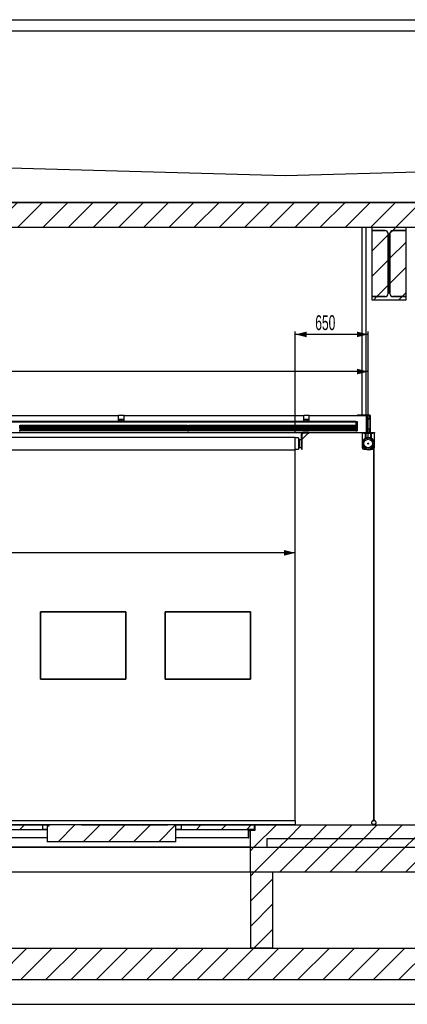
# Model space of a CAD drawing. Header units: millimetres. Extents: x 250 to 59450, y 0 to 41800.
# Tile 119 of 148: x 32732 to 36185, y 27133 to 35913. Entities that reach past the tile are written whole.
import ezdxf

# ---------------------------------------------------------------- set-up
doc = ezdxf.new("R2010")
doc.units = ezdxf.units.MM
doc.header["$LTSCALE"] = 50
doc.linetypes.add('CENTER', pattern=[10.16, 6.35, -1.27, 1.27, -1.27])
doc.layers.add('MASS', color=29, linetype='Continuous')
doc.layers.add('SCHNITT', color=5, linetype='CENTER')
doc.styles.add('SLDTEXTSTYLE0', font='TXT', dxfattribs={"width": 0.605})
doc.dimstyles.new('SLDDIMSTYLE2', dxfattribs={"dimtxt": 128.415934, "dimasz": 100, "dimexe": 0, "dimexo": 0.0625, "dimgap": 32.103984, "dimtad": 1, "dimdec": 1, "dimrnd": 1e-09, "dimzin": 12, "dimdsep": 46, "dimtxsty": 'SLDTEXTSTYLE0', "dimsah": 1, "dimcen": 0.09, "dimadec": 0, "dimazin": 3, "dimtfac": 1, "dimtdec": 1, "dimtofl": 0, "dimtmove": 0, "dimatfit": 3, "dimfxl": 1, "dimfrac": 2, "dimtolj": 1, "dimtzin": 12, "dimarcsym": 0})

# ---------------------------------------------------------------- blocks, each defined once
blk = doc.blocks.new('_D_58')
at = {"layer": 'MASS'}
blk.add_line((35187.4, 31159.3), (29187.4, 31159.3), dxfattribs=at)
for points in [[(29187.4, 31159.3), (29287.4, 31134.3), (29287.4, 31184.3)], [(35187.4, 31159.3), (35087.4, 31184.3), (35087.4, 31134.3)]]:
    blk.add_solid(points, dxfattribs=at)
at = {"layer": 'MASS', "insert": (31991.4, 31329.9), "char_height": 132.29, "attachment_point": 1, "style": 'SLDTEXTSTYLE0'}
blk.add_mtext('6000', dxfattribs=at)
blk = doc.blocks.new('_D_60')
at = {"layer": 'MASS'}
for p, q in [((35837.4, 32775.2), (27887.4, 32775.2)), ((35837.4, 32183.2), (35837.4, 32800.2))]:
    blk.add_line(p, q, dxfattribs=at)
for points in [[(27887.4, 32775.2), (27987.4, 32750.2), (27987.4, 32800.2)], [(35837.4, 32775.2), (35737.4, 32800.2), (35737.4, 32750.2)]]:
    blk.add_solid(points, dxfattribs=at)
at = {"layer": 'MASS', "insert": (31666.4, 32945.7), "char_height": 132.29, "attachment_point": 1, "style": 'SLDTEXTSTYLE0'}
blk.add_mtext('7950', dxfattribs=at)
blk = doc.blocks.new('_D_61')
at = {"layer": 'MASS'}
for p, q in [((35187.4, 32238.2), (35187.4, 33132)), ((35837.4, 33107), (35187.4, 33107)), ((35837.4, 32183.2), (35837.4, 33132))]:
    blk.add_line(p, q, dxfattribs=at)
for points in [[(35187.4, 33107), (35287.4, 33082), (35287.4, 33132)], [(35837.4, 33107), (35737.4, 33132), (35737.4, 33082)]]:
    blk.add_solid(points, dxfattribs=at)
at = {"layer": 'MASS', "insert": (35365.4, 33277.5), "char_height": 132.29, "attachment_point": 1, "style": 'SLDTEXTSTYLE0'}
blk.add_mtext('650', dxfattribs=at)
blk = doc.blocks.new('_D_68')
at = {"layer": 'MASS'}
blk.add_line((41220.3, 34063.2), (41220.3, 28733.2), dxfattribs=at)
for points in [[(41220.3, 34063.2), (41195.3, 33963.2), (41245.3, 33963.2)], [(41220.3, 28733.2), (41245.3, 28833.2), (41195.3, 28833.2)]]:
    blk.add_solid(points, dxfattribs=at)
at = {"layer": 'MASS', "insert": (41049.8, 31202.2), "char_height": 132.29, "attachment_point": 1, "rotation": 90, "style": 'SLDTEXTSTYLE0'}
blk.add_mtext('5330', dxfattribs=at)
blk = doc.blocks.new('_D_81')
at = {"layer": 'MASS'}
for p, q in [((41943.6, 34721.2), (41943.6, 35602.2)), ((42159.9, 34721.2), (41918.6, 34721.2)), ((41943.6, 34283.2), (41943.6, 34721.2))]:
    blk.add_line(p, q, dxfattribs=at)
for points in [[(41943.6, 34721.2), (41918.6, 34621.2), (41968.6, 34621.2)], [(41943.6, 34283.2), (41968.6, 34383.2), (41918.6, 34383.2)]]:
    blk.add_solid(points, dxfattribs=at)
at = {"layer": 'MASS', "char_height": 132.29, "attachment_point": 1, "rotation": 90, "style": 'SLDTEXTSTYLE0'}
for s, insert in [('438', (41773.1, 35308.2)), ('max.', (41773.1, 34926.1))]:
    blk.add_mtext(s, dxfattribs=dict(at, insert=insert))

msp = doc.modelspace()

# ---------------------------------------------------------------- hatches: boundary and pattern name
at = {"linetype": 'Continuous', "lineweight": 18}
h = msp.add_hatch(dxfattribs=at)
h.set_pattern_fill('AR-SAND', scale=50, style=0)
h.paths.add_polyline_path([(27987.36, 34721.17), (27987.36, 34283.17), (51132.36, 34283.17), (51132.36, 34572.11), (49321.11, 34521.17), (42209.86, 34721.17), (35098.61, 34521.17)], flags=0)
h = msp.add_hatch(dxfattribs=at)
h.set_pattern_fill('ANSI31', scale=50, style=0)
h.paths.add_polyline_path([(27887.36, 34063.17), (51132.36, 34063.17), (51132.36, 34283.17), (27887.36, 34283.17)], flags=0)
h = msp.add_hatch(dxfattribs=at)
h.set_pattern_fill('ANSI31', scale=50, style=0)
edge = h.paths.add_edge_path(flags=0)
edge.add_arc((35987.36, 34005.17), 27, 0, 90, ccw=False)
edge.add_line((36014.36, 34005.17), (36014.36, 33471.17))
edge.add_arc((35987.36, 33471.17), 27, 270, 360, ccw=False)
edge.add_line((35987.36, 33444.17), (35872.36, 33444.17))
edge.add_line((35872.36, 33444.17), (35872.36, 33413.17))
edge.add_line((35872.36, 33413.17), (36172.36, 33413.17))
edge.add_line((36172.36, 33413.17), (36172.36, 33444.17))
edge.add_line((36172.36, 33444.17), (36057.36, 33444.17))
edge.add_arc((36057.36, 33471.17), 27, 180, 270, ccw=False)
edge.add_line((36030.36, 33471.17), (36030.36, 34005.17))
edge.add_arc((36057.36, 34005.17), 27, 90, 180, ccw=False)
edge.add_line((36057.36, 34032.17), (36172.36, 34032.17))
edge.add_line((36172.36, 34032.17), (36172.36, 34063.17))
edge.add_line((36172.36, 34063.17), (35872.36, 34063.17))
edge.add_line((35872.36, 34063.17), (35872.36, 34032.17))
edge.add_line((35872.36, 34032.17), (35987.36, 34032.17))
h = msp.add_hatch(dxfattribs=at)
h.set_pattern_fill('ANSI31', scale=50, style=0)
edge = h.paths.add_edge_path(flags=0)
edge.add_arc((35987.36, 34005.17), 27, 0, 90)
edge.add_line((35987.36, 34032.17), (35872.36, 34032.17))
edge.add_line((35872.36, 34032.17), (35872.36, 33444.17))
edge.add_line((35872.36, 33444.17), (35987.36, 33444.17))
edge.add_arc((35987.36, 33471.17), 27, 270, 360)
edge.add_line((36014.36, 33471.17), (36014.36, 34005.17))
h = msp.add_hatch(dxfattribs=at)
h.set_pattern_fill('ANSI31', scale=50, style=0)
edge = h.paths.add_edge_path(flags=0)
edge.add_line((36057.36, 33444.17), (36172.36, 33444.17))
edge.add_line((36172.36, 33444.17), (36172.36, 34032.17))
edge.add_line((36172.36, 34032.17), (36057.36, 34032.17))
edge.add_arc((36057.36, 34005.17), 27, 90, 180)
edge.add_line((36030.36, 34005.17), (36030.36, 33471.17))
edge.add_arc((36057.36, 33471.17), 27, 180, 270)
h = msp.add_hatch(dxfattribs=at)
h.set_pattern_fill('ANSI31', scale=50, style=0)
edge = h.paths.add_edge_path(flags=0)
edge.add_line((34787.36, 28683.17), (34827.36, 28683.17))
edge.add_line((34827.36, 28683.17), (34827.36, 28733.17))
edge.add_line((34827.36, 28733.17), (34824.86, 28733.17))
edge.add_arc((34824.86, 28730.67), 2.5, 90, 180)
edge.add_line((34822.36, 28730.67), (34822.36, 28693.17))
edge.add_arc((34817.36, 28693.17), 5, 270, 360, ccw=False)
edge.add_line((34817.36, 28688.17), (34789.86, 28688.17))
edge.add_arc((34789.86, 28685.67), 2.5, 90, 180)
edge.add_line((34787.36, 28685.67), (34787.36, 28683.17))
h = msp.add_hatch(dxfattribs=at)
h.set_pattern_fill('ANSI31', scale=50, style=0)
h.paths.add_polyline_path([(43482.36, 28613.17), (43482.36, 28533.17), (43632.36, 28533.17), (43632.36, 28683.17), (43592.36, 28683.17), (43592.36, 28733.17), (34827.36, 28733.17), (34827.36, 28683.17), (34787.36, 28683.17), (34787.36, 28533.17), (34937.36, 28533.17), (34937.36, 28613.17)], flags=0)
h = msp.add_hatch(dxfattribs=at)
h.set_pattern_fill('ANSI31', scale=50, style=0)
h.paths.add_polyline_path([(34937.36, 28613.17), (34937.36, 28533.17), (43482.36, 28533.17), (43482.36, 28613.17)], flags=0)
h = msp.add_hatch(dxfattribs=at)
h.set_pattern_fill('ANSI31', scale=50, style=0)
h.paths.add_polyline_path([(34787.36, 28533.17), (34787.36, 28313.17), (43632.36, 28313.17), (43632.36, 28533.17)], flags=0)
h = msp.add_hatch(dxfattribs=at)
h.set_pattern_fill('ANSI31', scale=50, style=0)
h.paths.add_polyline_path([(34787.36, 27633.17), (34987.36, 27633.17), (34987.36, 28313.17), (34787.36, 28313.17)], flags=0)
h = msp.add_hatch(dxfattribs=at)
h.set_pattern_fill('ANSI31', scale=50, style=0)
h.paths.add_polyline_path([(27997.36, 27633.17), (27997.36, 27353.17), (56532.36, 27353.17), (56532.36, 27633.17)], flags=0)
at = {"layer": 'SCHNITT', "linetype": 'Continuous', "lineweight": 18}
h = msp.add_hatch(dxfattribs=at)
h.set_pattern_fill('ANSI31', color=256, scale=50, angle=3e-322, style=0)
h.paths.add_polyline_path([(35824.16, 32242.02), (35824.16, 32260.37), (35850.56, 32260.37), (35850.56, 32242.02), (35848.36, 32235.97), (35842.36, 32235.97), (35842.36, 32233.17), (35853.36, 32233.17), (35853.36, 32383.17), (35842.36, 32383.17), (35842.36, 32380.37), (35848.36, 32380.37), (35850.56, 32374.33), (35850.56, 32355.97), (35824.16, 32355.97), (35824.16, 32374.33), (35826.36, 32380.37), (35832.36, 32380.37), (35832.36, 32383.17), (35821.36, 32383.17), (35821.36, 32233.17), (35832.36, 32233.17), (35832.36, 32235.97), (35826.36, 32235.97)], flags=0)
h.paths.add_polyline_path([(35850.56, 32263.17), (35824.16, 32263.17), (35824.16, 32353.17), (35850.56, 32353.17)], flags=0)
h = msp.add_hatch(dxfattribs=at)
h.set_pattern_fill('ANSI31', color=256, scale=50, angle=3e-322, style=0)
edge = h.paths.add_edge_path(flags=0)
edge.add_arc((35837.36, 32133.17), 55, 336.012809, 694.762133)
edge.add_line((35887.11, 32109.72), (35887.11, 30633.17))
edge.add_line((35887.11, 30633.17), (35887.61, 30633.17))
edge.add_line((35887.61, 30633.17), (35887.61, 32110.81))
edge = h.paths.add_edge_path(flags=0)
edge.add_arc((35837.36, 32133.17), 50, 0, 360)
h = msp.add_hatch(dxfattribs=at)
h.set_pattern_fill('ANSI31', color=256, scale=50, angle=3e-322, style=0)
edge = h.paths.add_edge_path(flags=0)
edge.add_arc((35837.36, 32133.17), 50, 0, 360)
edge = h.paths.add_edge_path(flags=0)
edge.add_arc((35837.36, 32133.17), 38, 0, 360)
h = msp.add_hatch(dxfattribs=at)
h.set_pattern_fill('ANSI31', color=256, scale=50, angle=3e-322, style=0)
h.paths.add_polyline_path([(35887.11, 30633.17), (35887.11, 30033.17), (35887.61, 30033.17), (35887.61, 30633.17)], flags=0)
h = msp.add_hatch(dxfattribs=at)
h.set_pattern_fill('ANSI31', color=256, scale=50, angle=3e-322, style=0)
edge = h.paths.add_edge_path(flags=0)
edge.add_line((35887.11, 28733.17), (35887.61, 28733.17))
edge.add_line((35887.61, 28733.17), (35887.61, 28733.68))
edge.add_arc((35887.36, 28753.67), 20, 270.716216, 449.283784)
edge.add_line((35887.61, 28773.67), (35887.61, 30033.17))
edge.add_line((35887.61, 30033.17), (35887.11, 30033.17))
edge.add_line((35887.11, 30033.17), (35887.11, 28773.67))
edge.add_arc((35887.36, 28753.67), 20, 90.716216, 269.283784)
edge.add_line((35887.11, 28733.68), (35887.11, 28733.17))
edge = h.paths.add_edge_path(flags=0)
edge.add_arc((35887.36, 28753.67), 18.5, 0, 360)
h = msp.add_hatch(dxfattribs=at)
h.set_pattern_fill('ANSI31', color=256, scale=50, angle=3e-322, style=0)
h.paths.add_polyline_path([(31438.36, 28733.17), (31438.36, 28693.17), (32936.36, 28693.17), (32936.36, 28733.17)], flags=0)
h = msp.add_hatch(dxfattribs=at)
h.set_pattern_fill('ANSI31', color=256, scale=50, angle=3e-322, style=0)
h.paths.add_polyline_path([(32977.36, 28583.17), (34122.36, 28583.17), (34122.36, 28733.17), (34052.36, 28733.17), (34052.36, 28733.16), (33282.36, 28733.16), (33282.36, 28733.17), (32977.36, 28733.17)], flags=0)
h = msp.add_hatch(dxfattribs=at)
h.set_pattern_fill('ANSI31', color=256, scale=50, angle=3e-322, style=0)
h.paths.add_polyline_path([(34173.36, 28693.17), (34822.36, 28693.17), (34822.36, 28733.17), (34173.36, 28733.17)], flags=0)
h = msp.add_hatch(dxfattribs=at)
h.set_pattern_fill('ANSI31', color=256, scale=50, angle=3e-322, style=0)
edge = h.paths.add_edge_path(flags=0)
edge.add_line((34817.36, 28690.67), (34817.36, 28693.17))
edge.add_line((34817.36, 28693.17), (34767.36, 28693.17))
edge.add_line((34767.36, 28693.17), (34767.36, 28618.17))
edge.add_line((34767.36, 28618.17), (34769.86, 28618.17))
edge.add_arc((34769.86, 28620.67), 2.5, 270, 360)
edge.add_line((34772.36, 28620.67), (34772.36, 28683.17))
edge.add_arc((34777.36, 28683.17), 5, 90, 180, ccw=False)
edge.add_line((34777.36, 28688.17), (34814.86, 28688.17))
edge.add_arc((34814.86, 28690.67), 2.5, 270, 360)

# ---------------------------------------------------------------- linework, layer by layer
at = {"color": 250, "linetype": 'Continuous', "lineweight": 25, "true_color": 0x404040}
for p, q in [((28027.36, 35913.17), (50960.65, 35913.17)), ((28027.36, 35813.17), (50960.65, 35813.17)), ((35098.61, 34521.17), (27987.36, 34721.17)), ((42209.86, 34721.17), (35098.61, 34521.17)), ((51132.36, 34283.17), (27887.36, 34283.17)), ((27987.36, 34283.17), (51132.36, 34283.17)), ((27887.36, 34063.17), (51132.36, 34063.17)), ((35872.36, 34032.17), (35872.36, 34063.17)), ((35872.36, 34063.17), (36172.36, 34063.17)), ((35987.36, 34032.17), (35872.36, 34032.17)), ((35872.36, 33444.17), (35872.36, 34032.17)), ((35872.36, 34032.17), (35987.36, 34032.17)), ((36014.36, 33471.17), (36014.36, 34005.17)), ((36014.36, 34005.17), (36014.36, 33471.17)), ((36030.36, 34005.17), (36030.36, 33471.17)), ((36030.36, 33471.17), (36030.36, 34005.17)), ((36172.36, 34032.17), (36057.36, 34032.17)), ((36057.36, 34032.17), (36172.36, 34032.17)), ((36172.36, 34063.17), (36172.36, 34032.17)), ((36172.36, 34032.17), (36172.36, 33444.17)), ((35872.36, 33413.17), (35872.36, 33444.17)), ((35872.36, 33444.17), (35987.36, 33444.17)), ((35987.36, 33444.17), (35872.36, 33444.17)), ((36172.36, 33413.17), (35872.36, 33413.17)), ((36057.36, 33444.17), (36172.36, 33444.17)), ((36172.36, 33444.17), (36057.36, 33444.17)), ((36172.36, 33444.17), (36172.36, 33413.17)), ((34822.36, 28733.17), (34824.86, 28733.17)), ((34822.36, 28693.17), (34822.36, 28730.67)), ((34824.86, 28733.17), (34827.36, 28733.17)), ((34827.36, 28683.17), (34827.36, 28733.17)), ((34827.36, 28733.17), (43592.36, 28733.17)), ((34827.36, 28733.17), (34827.36, 28683.17)), ((34787.36, 28683.17), (34772.36, 28683.17)), ((34772.36, 28683.17), (34787.36, 28683.17)), ((34787.36, 28683.17), (34787.36, 28685.67)), ((34787.36, 28533.17), (34787.36, 28683.17)), ((34827.36, 28683.17), (34787.36, 28683.17)), ((34827.36, 28683.17), (34787.36, 28683.17)), ((34789.86, 28688.17), (34817.36, 28688.17)), ((34937.36, 28613.17), (43482.36, 28613.17)), ((34937.36, 28533.17), (34937.36, 28613.17)), ((34937.36, 28613.17), (43482.36, 28613.17)), ((34937.36, 28533.17), (34937.36, 28613.17)), ((29587.36, 28533.17), (34787.36, 28533.17)), ((34787.36, 28533.17), (29587.36, 28533.17)), ((34787.36, 28313.17), (34787.36, 28533.17)), ((34787.36, 28533.17), (43632.36, 28533.17)), ((34787.36, 28533.17), (34937.36, 28533.17)), ((34937.36, 28533.17), (43482.36, 28533.17)), ((29587.36, 28313.17), (34787.36, 28313.17)), ((29587.36, 28313.17), (34787.36, 28313.17)), ((34787.36, 28313.17), (43632.36, 28313.17)), ((34787.36, 28313.17), (34787.36, 27633.17)), ((34787.36, 28313.17), (34987.36, 28313.17)), ((34987.36, 27633.17), (34987.36, 28313.17)), ((27997.36, 27633.17), (56532.36, 27633.17)), ((34987.36, 27633.17), (34787.36, 27633.17)), ((27997.36, 27353.17), (56532.36, 27353.17)), ((27997.36, 27133.17), (50960.65, 27133.17))]:
    msp.add_line(p, q, dxfattribs=at)
at = {"color": 96, "linetype": 'Continuous', "lineweight": 25, "true_color": 0x008000}
for p, q in [((35780.36, 34063.17), (35780.36, 32388.17)), ((35814.36, 34063.17), (35814.36, 32388.17)), ((32012.36, 32383.17), (33612.36, 32383.17)), ((33662.36, 32383.17), (35262.36, 32383.17)), ((35312.36, 32383.17), (35742.36, 32383.17)), ((35742.36, 32388.17), (35742.36, 32383.17)), ((35742.36, 32388.17), (35852.36, 32388.17)), ((35742.36, 32383.17), (35821.36, 32383.17)), ((35821.36, 32383.17), (35832.36, 32383.17)), ((35821.36, 32233.17), (35821.36, 32383.17)), ((35826.36, 32380.37), (35824.16, 32374.33)), ((35824.16, 32374.33), (35824.16, 32355.97)), ((35824.16, 32355.97), (35850.56, 32355.97)), ((35824.16, 32353.17), (35850.56, 32353.17)), ((35824.16, 32263.17), (35824.16, 32353.17)), ((35832.36, 32380.37), (35826.36, 32380.37)), ((35832.36, 32383.17), (35842.36, 32383.17)), ((35832.36, 32383.17), (35832.36, 32380.37)), ((35842.36, 32383.17), (35853.36, 32383.17)), ((35842.36, 32380.37), (35842.36, 32383.17)), ((35848.36, 32380.37), (35842.36, 32380.37)), ((35850.56, 32374.33), (35848.36, 32380.37)), ((35850.56, 32355.97), (35850.56, 32374.33)), ((35850.56, 32353.17), (35850.56, 32263.17)), ((35852.36, 32388.17), (35852.36, 32383.17)), ((35853.36, 32383.17), (35853.36, 32233.17)), ((29120.36, 32233.17), (35254.36, 32233.17)), ((35307.36, 32233.17), (35782.36, 32233.17)), ((35832.36, 32233.17), (35821.36, 32233.17)), ((35850.56, 32263.17), (35824.16, 32263.17)), ((35824.16, 32260.37), (35824.16, 32242.02)), ((35850.56, 32260.37), (35824.16, 32260.37)), ((35824.16, 32242.02), (35826.36, 32235.97)), ((35826.36, 32235.97), (35832.36, 32235.97)), ((35832.36, 32235.97), (35832.36, 32233.17)), ((35842.36, 32233.17), (35842.36, 32235.97)), ((35842.36, 32235.97), (35848.36, 32235.97)), ((35853.36, 32233.17), (35842.36, 32233.17)), ((35848.36, 32235.97), (35850.56, 32242.02)), ((35850.56, 32242.02), (35850.56, 32260.37))]:
    msp.add_line(p, q, dxfattribs=at)
at = {"color": 142, "linetype": 'Continuous', "lineweight": 25, "true_color": 0x0080c0}
for p, q in [((35727.36, 32325.96), (28247.36, 32325.96)), ((35727.36, 32323.77), (28247.36, 32323.77)), ((33617.36, 32329.62), (32007.36, 32329.62)), ((33662.36, 32383.17), (33612.36, 32383.17)), ((33612.36, 32349.47), (33612.36, 32383.17)), ((33662.36, 32349.47), (33612.36, 32349.47)), ((33612.36, 32348.17), (33612.36, 32349.47)), ((33629.86, 32348.17), (33612.36, 32348.17)), ((33612.36, 32329.62), (33612.36, 32348.17)), ((33629.86, 32345.67), (33617.36, 32345.67)), ((33617.36, 32345.67), (33617.36, 32330.48)), ((33657.36, 32330.48), (33617.36, 32330.48)), ((33617.36, 32330.48), (33617.36, 32328.22)), ((33617.36, 32328.22), (33617.36, 32325.96)), ((33629.86, 32348.67), (33644.86, 32348.67)), ((33629.86, 32347.98), (33629.86, 32348.67)), ((33644.86, 32347.98), (33629.86, 32347.98)), ((33629.86, 32347.98), (33629.86, 32344.98)), ((33629.86, 32344.98), (33644.86, 32344.98)), ((33644.86, 32347.98), (33644.86, 32348.67)), ((33662.36, 32348.17), (33644.86, 32348.17)), ((33644.86, 32344.98), (33644.86, 32347.98)), ((33657.36, 32345.67), (33644.86, 32345.67)), ((33657.36, 32345.67), (33657.36, 32330.48)), ((33657.36, 32330.48), (33657.36, 32328.22)), ((35267.36, 32329.62), (33657.36, 32329.62)), ((33657.36, 32328.22), (33657.36, 32325.96)), ((33662.36, 32349.47), (33662.36, 32383.17)), ((33662.36, 32348.17), (33662.36, 32349.47)), ((33662.36, 32329.62), (33662.36, 32348.17)), ((35312.36, 32383.17), (35262.36, 32383.17)), ((35262.36, 32349.47), (35262.36, 32383.17)), ((35312.36, 32349.47), (35262.36, 32349.47)), ((35262.36, 32348.17), (35262.36, 32349.47)), ((35279.86, 32348.17), (35262.36, 32348.17)), ((35262.36, 32329.62), (35262.36, 32348.17)), ((35279.86, 32345.67), (35267.36, 32345.67)), ((35267.36, 32345.67), (35267.36, 32330.48)), ((35307.36, 32330.48), (35267.36, 32330.48)), ((35267.36, 32330.48), (35267.36, 32328.22)), ((35267.36, 32328.22), (35267.36, 32325.96)), ((35279.86, 32347.98), (35279.86, 32348.67)), ((35279.86, 32348.67), (35294.86, 32348.67)), ((35294.86, 32347.98), (35279.86, 32347.98)), ((35279.86, 32347.98), (35279.86, 32344.98)), ((35279.86, 32344.98), (35294.86, 32344.98)), ((35294.86, 32347.98), (35294.86, 32348.67)), ((35312.36, 32348.17), (35294.86, 32348.17)), ((35294.86, 32344.98), (35294.86, 32347.98)), ((35307.36, 32345.67), (35294.86, 32345.67)), ((35307.36, 32345.67), (35307.36, 32330.48)), ((35307.36, 32330.48), (35307.36, 32328.22)), ((35727.36, 32329.62), (35307.36, 32329.62)), ((35307.36, 32328.22), (35307.36, 32325.96)), ((35312.36, 32349.47), (35312.36, 32383.17)), ((35312.36, 32348.17), (35312.36, 32349.47)), ((35312.36, 32329.62), (35312.36, 32348.17)), ((35727.36, 32330.69), (35739.36, 32330.69)), ((35727.36, 32330.69), (35727.36, 32324.62)), ((35727.36, 32324.62), (35727.36, 32295.82)), ((35727.36, 32324.62), (35739.36, 32324.62)), ((35739.36, 32330.69), (35739.36, 32324.62)), ((35739.36, 32324.62), (35739.36, 32293.95)), ((32726.36, 32295.82), (32737.36, 32295.82)), ((32726.36, 32280.66), (32737.36, 32280.66)), ((32726.36, 32245.66), (32737.36, 32245.66)), ((32748.36, 32295.82), (32737.36, 32295.82)), ((32737.36, 32280.66), (32737.36, 32295.82)), ((32737.36, 32295.82), (32737.36, 32280.66)), ((32748.36, 32280.66), (32737.36, 32280.66)), ((32737.36, 32245.66), (32737.36, 32280.66)), ((32737.36, 32280.66), (32737.36, 32245.66)), ((32748.36, 32245.66), (32737.36, 32245.66)), ((32748.36, 32280.66), (32748.36, 32295.82)), ((34226.36, 32295.07), (32748.36, 32295.07)), ((34226.36, 32281.21), (32748.36, 32281.21)), ((32748.36, 32245.66), (32748.36, 32280.66)), ((34226.36, 32270.96), (32748.36, 32270.96)), ((34226.36, 32258.4), (32748.36, 32258.4)), ((34226.36, 32257.96), (32748.36, 32257.96)), ((34226.36, 32247.71), (32748.36, 32247.71)), ((34226.36, 32295.82), (34237.36, 32295.82)), ((34226.36, 32295.82), (34226.36, 32280.66)), ((34226.36, 32280.66), (34237.36, 32280.66)), ((34226.36, 32280.66), (34226.36, 32245.66)), ((34226.36, 32245.66), (34237.36, 32245.66)), ((34237.36, 32295.82), (34237.36, 32280.66)), ((34248.36, 32295.82), (34237.36, 32295.82)), ((34237.36, 32280.66), (34237.36, 32295.82)), ((34237.36, 32280.66), (34237.36, 32245.66)), ((34248.36, 32280.66), (34237.36, 32280.66)), ((34237.36, 32245.66), (34237.36, 32280.66)), ((34248.36, 32245.66), (34237.36, 32245.66)), ((34248.36, 32280.66), (34248.36, 32295.82)), ((35726.36, 32295.07), (34248.36, 32295.07)), ((35726.36, 32281.21), (34248.36, 32281.21)), ((34248.36, 32245.66), (34248.36, 32280.66)), ((35726.36, 32270.96), (34248.36, 32270.96)), ((35726.36, 32258.4), (34248.36, 32258.4)), ((35726.36, 32257.96), (34248.36, 32257.96)), ((35726.36, 32247.71), (34248.36, 32247.71)), ((35726.36, 32295.82), (35737.36, 32295.82)), ((35726.36, 32295.82), (35726.36, 32280.66)), ((35726.36, 32280.66), (35737.36, 32280.66)), ((35726.36, 32280.66), (35726.36, 32245.66)), ((35726.36, 32245.66), (35737.36, 32245.66)), ((35737.36, 32295.82), (35737.36, 32280.66)), ((35737.36, 32293.95), (35739.36, 32293.95)), ((35737.36, 32280.66), (35737.36, 32245.66)), ((35737.36, 32260.95), (35739.36, 32260.95)), ((35739.36, 32260.95), (35739.36, 32293.95))]:
    msp.add_line(p, q, dxfattribs=at)
at = {"color": 17, "linetype": 'Continuous', "lineweight": 25, "true_color": 0x804040}
for p, q in [((35258.36, 32227.17), (35248.36, 32217.17)), ((35303.36, 32227.17), (35248.36, 32172.17)), ((35292.36, 32233.17), (35254.36, 32233.17)), ((35292.36, 32227.17), (35254.36, 32227.17)), ((35307.36, 32233.17), (35292.36, 32233.17)), ((35292.36, 32227.17), (35307.36, 32227.17)), ((35307.36, 32227.17), (35307.36, 32233.17)), ((35782.36, 32227.17), (35782.36, 32233.17)), ((35782.36, 32233.17), (35797.36, 32233.17)), ((35797.36, 32227.17), (35782.36, 32227.17)), ((35782.36, 32227.17), (35782.36, 32221.17)), ((35797.36, 32233.17), (35821.36, 32233.17)), ((35797.36, 32227.17), (35877.36, 32227.17)), ((35810.36, 32227.17), (35810.36, 32181.09)), ((35816.36, 32227.17), (35816.36, 32184.01)), ((35832.36, 32233.17), (35842.36, 32233.17)), ((35853.36, 32233.17), (35877.36, 32233.17)), ((35858.36, 32227.17), (35858.36, 32184.01)), ((35864.36, 32227.17), (35864.36, 32181.09)), ((35877.36, 32233.17), (35892.36, 32233.17)), ((35892.36, 32227.17), (35877.36, 32227.17)), ((35892.36, 32233.17), (35892.36, 32227.17)), ((35892.36, 32221.17), (35892.36, 32227.17)), ((35187.36, 32188.17), (29187.36, 32188.17)), ((35187.36, 32078.17), (35187.36, 32188.17)), ((35215.36, 32183.17), (35187.36, 32183.17)), ((35215.36, 32183.17), (35215.36, 32133.17)), ((35218.86, 32173.17), (35215.36, 32173.17)), ((35222.36, 32173.17), (35218.86, 32173.17)), ((35218.86, 32173.17), (35218.86, 32093.17)), ((35218.86, 32173.17), (35218.86, 32093.17)), ((35222.36, 32173.17), (35222.36, 32093.17)), ((35242.36, 32167.17), (35222.36, 32167.17)), ((35242.36, 32098.17), (35242.36, 32221.17)), ((35248.36, 32098.17), (35248.36, 32221.17)), ((35782.36, 32221.17), (35782.36, 32098.17)), ((35892.36, 32098.17), (35892.36, 32221.17)), ((29187.36, 32078.17), (35187.36, 32078.17)), ((35187.36, 32083.17), (35215.36, 32083.17)), ((35187.36, 28773.67), (35187.36, 32078.17)), ((35215.36, 32133.17), (35215.36, 32083.17)), ((35215.36, 32093.17), (35218.86, 32093.17)), ((35218.86, 32093.17), (35222.36, 32093.17)), ((35222.36, 32099.17), (35242.36, 32099.17)), ((35242.36, 32098.17), (35242.36, 32083.17)), ((35242.36, 32083.17), (35248.36, 32083.17)), ((35248.36, 32083.17), (35248.36, 32098.17)), ((35797.36, 32083.17), (35814.44, 32083.17)), ((35860.27, 32083.17), (35877.36, 32083.17)), ((35887.11, 30633.17), (35887.11, 32109.72)), ((35887.61, 32110.81), (35887.61, 30633.17)), ((32917.36, 30633.17), (32917.36, 30033.17)), ((33677.36, 30633.17), (32917.36, 30633.17)), ((32917.36, 30033.17), (32917.36, 30633.17)), ((32917.36, 30633.17), (33677.36, 30633.17)), ((33677.36, 30033.17), (33677.36, 30633.17)), ((33677.36, 30633.17), (33677.36, 30033.17)), ((34027.36, 30633.17), (34787.36, 30633.17)), ((34027.36, 30033.17), (34027.36, 30633.17)), ((34787.36, 30633.17), (34027.36, 30633.17)), ((34027.36, 30633.17), (34027.36, 30033.17)), ((34787.36, 30633.17), (34787.36, 30033.17)), ((34787.36, 30033.17), (34787.36, 30633.17)), ((35887.61, 30633.17), (35887.11, 30633.17)), ((35887.61, 30633.17), (35887.11, 30633.17)), ((35887.11, 30033.17), (35887.11, 30633.17)), ((35887.61, 30633.17), (35887.61, 30033.17)), ((32917.36, 30033.17), (33677.36, 30033.17)), ((33677.36, 30033.17), (32917.36, 30033.17)), ((34787.36, 30033.17), (34027.36, 30033.17)), ((34027.36, 30033.17), (34787.36, 30033.17)), ((35887.11, 30033.17), (35887.61, 30033.17)), ((35887.11, 28773.67), (35887.11, 30033.17)), ((35887.11, 30033.17), (35887.61, 30033.17)), ((35887.61, 30033.17), (35887.61, 28773.67)), ((29187.36, 28773.67), (35187.36, 28773.67)), ((35187.36, 28733.68), (29187.36, 28733.68)), ((35187.36, 28773.67), (35187.36, 28733.68)), ((35187.36, 28733.17), (35187.36, 28733.68)), ((35887.11, 28733.17), (35887.11, 28733.68)), ((35887.61, 28733.17), (35887.11, 28733.17)), ((35887.61, 28733.68), (35887.61, 28733.17))]:
    msp.add_line(p, q, dxfattribs=at)
at = {"color": 136, "linetype": 'Continuous', "lineweight": 25, "true_color": 0x008080}
for p, q in [((31438.36, 28733.17), (32936.36, 28733.17)), ((32936.36, 28733.17), (32936.36, 28693.17)), ((32936.36, 28733.17), (32977.36, 28733.17)), ((32977.36, 28733.17), (32977.36, 28583.17)), ((33282.36, 28733.17), (32977.36, 28733.17)), ((33282.36, 28733.17), (33282.36, 28733.16)), ((34052.36, 28733.17), (33282.36, 28733.17)), ((33282.36, 28733.16), (34052.36, 28733.16)), ((34052.36, 28733.16), (34052.36, 28733.17)), ((34122.36, 28733.17), (34052.36, 28733.17)), ((34122.36, 28733.17), (34173.36, 28733.17)), ((34122.36, 28583.17), (34122.36, 28733.17)), ((34173.36, 28693.17), (34173.36, 28733.17)), ((34173.36, 28733.17), (34822.36, 28733.17)), ((34822.36, 28693.17), (34822.36, 28733.17)), ((31438.36, 28693.17), (32936.36, 28693.17)), ((32936.36, 28693.17), (32977.36, 28693.17)), ((32977.36, 28693.17), (32936.36, 28693.17)), ((34122.36, 28693.17), (34173.36, 28693.17)), ((34173.36, 28693.17), (34122.36, 28693.17)), ((34173.36, 28693.17), (34822.36, 28693.17)), ((34817.36, 28693.17), (34767.36, 28693.17)), ((34767.36, 28693.17), (34767.36, 28618.17)), ((34772.36, 28620.67), (34772.36, 28683.17)), ((34777.36, 28688.17), (34814.86, 28688.17)), ((34817.36, 28690.67), (34817.36, 28693.17)), ((32977.36, 28618.17), (31397.36, 28618.17)), ((34122.36, 28583.17), (32977.36, 28583.17)), ((34767.36, 28618.17), (34122.36, 28618.17)), ((34767.36, 28618.17), (34769.86, 28618.17))]:
    msp.add_line(p, q, dxfattribs=at)
at = {"color": 17, "linetype": 'Continuous', "lineweight": 25, "true_color": 0x804040}
for centre, radius in [((35837.36, 32133.17), 50), ((35837.36, 32133.17), 50), ((35837.36, 32133.17), 38), ((35837.36, 32133.17), 4.5), ((35887.36, 28753.67), 18.5)]:
    msp.add_circle(centre, radius, dxfattribs=at)
at = {"color": 250, "linetype": 'Continuous', "lineweight": 25, "true_color": 0x404040}
for centre, radius, start, end in [((35987.36, 34005.17), 27, 0, 90), ((35987.36, 34005.17), 27, 0, 90), ((36057.36, 34005.17), 27, 90, 180), ((36057.36, 34005.17), 27, 90, 180), ((35987.36, 33471.17), 27, 270, 0), ((35987.36, 33471.17), 27, 270, 0), ((36057.36, 33471.17), 27, 180, 270), ((36057.36, 33471.17), 27, 180, 270), ((34824.86, 28730.67), 2.5, 90, 180), ((34789.86, 28685.67), 2.5, 90, 180), ((34817.36, 28693.17), 5, 270, 0)]:
    msp.add_arc(centre, radius, start, end, dxfattribs=at)
at = {"color": 17, "linetype": 'Continuous', "lineweight": 25, "true_color": 0x804040}
for centre, radius, start, end in [((35254.36, 32221.17), 12, 90, 180), ((35254.36, 32221.17), 6, 90, 180), ((35837.36, 32133.17), 55, 336.012809, 334.762133), ((35797.36, 32098.17), 15, 180, 270), ((35877.36, 32098.17), 15, 270, 310.541602), ((35877.36, 32098.17), 15, 313.104674, 0), ((35887.36, 28753.67), 20, 90.716216, 269.283784), ((35887.36, 28753.67), 20, 270.716216, 89.283784)]:
    msp.add_arc(centre, radius, start, end, dxfattribs=at)
at = {"color": 136, "linetype": 'Continuous', "lineweight": 25, "true_color": 0x008080}
for centre, radius, start, end in [((34777.36, 28683.17), 5, 90, 180), ((34814.86, 28690.67), 2.5, 270, 0), ((34769.86, 28620.67), 2.5, 270, 0)]:
    msp.add_arc(centre, radius, start, end, dxfattribs=at)

# ---------------------------------------------------------------- dimensions: what is measured, and where the dimension line sits
at = {"layer": 'MASS'}
for base, p1, p2, picture, middle in [((27887.36, 32775.2), (35837.36, 32133.17), (27887.36, 35833.17), '_D_60', (31862.36, 32775.2)), ((35187.36, 33107.02), (35837.36, 32133.17), (35187.36, 32188.17), '_D_61', (35512.36, 33107.02)), ((29187.36, 31159.33), (35187.36, 32188.17), (29187.36, 32188.17), '_D_58', (32187.36, 31159.33))]:
    dim = msp.add_linear_dim(base=base, p1=p1, p2=p2, dimstyle='SLDDIMSTYLE2', dxfattribs=at)
    dim.commit()
    dim.dimension.update_dxf_attribs({"geometry": picture, "text_midpoint": middle, "dimtype": 160})
dim = msp.add_linear_dim(base=(41943.65, 34721.17), p1=(27887.36, 34283.17), p2=(42209.86, 34721.17), angle=90, text='max.<>', dimstyle='SLDDIMSTYLE2', dxfattribs=at)
dim.commit()
dim.dimension.update_dxf_attribs({"geometry": '_D_81', "text_midpoint": (41943.65, 35264.14), "dimtype": 160})
dim = msp.add_linear_dim(base=(41220.28, 28733.17), p1=(27887.36, 34063.17), p2=(50732.36, 28733.17), angle=90, dimstyle='SLDDIMSTYLE2', dxfattribs=at)
dim.commit()
dim.dimension.update_dxf_attribs({"geometry": '_D_68', "text_midpoint": (41220.28, 31398.17), "dimtype": 160})

doc.saveas('drawing.dxf')
